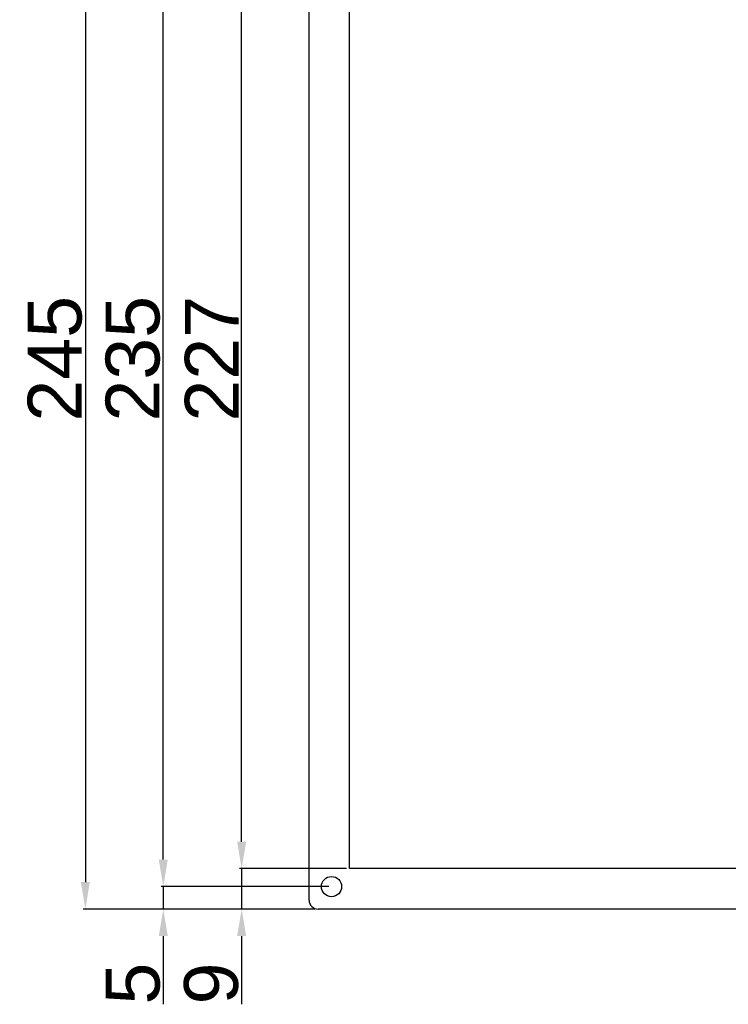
# Model space of a CAD drawing. Header units: millimetres. Extents: x 7187 to 8806, y -3756 to -2918.
# Tile 142 of 250: x 7795 to 7953, y -3288 to -3068. Entities that reach past the tile are written whole.
import ezdxf

# ---------------------------------------------------------------- set-up
doc = ezdxf.new("R2010")
doc.units = ezdxf.units.MM
doc.header["$LTSCALE"] = 3
doc.header["$PDSIZE"] = -1
doc.styles.get("Standard").update_dxf_attribs({"font": 'arial.ttf', "height": 12})
doc.dimstyles.new('ISO-25', dxfattribs={"dimtxt": 12, "dimasz": 6, "dimexe": 0.5, "dimexo": 0.625, "dimtad": 1, "dimdec": 1, "dimdsep": 46, "dimtxsty": 'Standard', "dimcen": 0, "dimclrd": 256, "dimclre": 256, "dimadec": 0, "dimazin": 0, "dimtfac": 1, "dimtdec": 1, "dimtmove": 0, "dimatfit": 3, "dimfxl": 1, "dimlwd": 30, "dimlwe": 30, "dimarcsym": 0})

# ---------------------------------------------------------------- blocks, each defined once
blk = doc.blocks.new('*D428')
at = {"linetype": 'Continuous', "lineweight": 30}
for p, q in [((7844.56, -3251.43), (7844.56, -3245.43)), ((7867.95, -3257.43), (7844.06, -3257.43)), ((7844.56, -3257.43), (7844.56, -3266.43)), ((7860.95, -3266.43), (7844.06, -3266.43)), ((7844.56, -3272.43), (7844.56, -3287.57))]:
    blk.add_line(p, q, dxfattribs=at)
at = {"linetype": 'Continuous'}
for points in [[(7843.56, -3251.43), (7845.56, -3251.43), (7844.56, -3257.43)], [(7843.56, -3272.43), (7845.56, -3272.43), (7844.56, -3266.43)]]:
    blk.add_solid(points, dxfattribs=at)
at = {"layer": 'Defpoints', "color": 0, "linetype": 'Continuous'}
for p in [(7844.56, -3257.43), (7868.58, -3257.43), (7861.58, -3266.43)]:
    blk.add_point(p, dxfattribs=at)
at = {"color": 0, "linetype": 'Continuous', "lineweight": 30, "insert": (7837.81, -3283), "char_height": 12, "attachment_point": 5, "rotation": 90}
blk.add_mtext('9', dxfattribs=at)
blk = doc.blocks.new('*D429')
at = {"linetype": 'Continuous', "lineweight": 30}
for p, q in [((7867.95, -3030.43), (7844.06, -3030.43)), ((7844.56, -3251.43), (7844.56, -3036.43)), ((7867.95, -3257.43), (7844.06, -3257.43))]:
    blk.add_line(p, q, dxfattribs=at)
at = {"linetype": 'Continuous'}
for points in [[(7843.56, -3036.43), (7845.56, -3036.43), (7844.56, -3030.43)], [(7843.56, -3251.43), (7845.56, -3251.43), (7844.56, -3257.43)]]:
    blk.add_solid(points, dxfattribs=at)
at = {"layer": 'Defpoints', "color": 0, "linetype": 'Continuous'}
for p in [(7844.56, -3030.43), (7868.58, -3030.43), (7868.58, -3257.43)]:
    blk.add_point(p, dxfattribs=at)
at = {"color": 0, "linetype": 'Continuous', "lineweight": 30, "insert": (7837.91, -3143.93), "char_height": 12, "attachment_point": 5, "rotation": 90}
blk.add_mtext('227', dxfattribs=at)
blk = doc.blocks.new('*D430')
at = {"linetype": 'Continuous', "lineweight": 30}
for p, q in [((7827.1, -3255.43), (7827.1, -3249.43)), ((7863.95, -3261.43), (7826.6, -3261.43)), ((7827.1, -3261.43), (7827.1, -3266.43)), ((7860.95, -3266.43), (7826.6, -3266.43)), ((7827.1, -3272.43), (7827.1, -3287.63))]:
    blk.add_line(p, q, dxfattribs=at)
at = {"linetype": 'Continuous'}
for points in [[(7826.1, -3255.43), (7828.1, -3255.43), (7827.1, -3261.43)], [(7826.1, -3272.43), (7828.1, -3272.43), (7827.1, -3266.43)]]:
    blk.add_solid(points, dxfattribs=at)
at = {"layer": 'Defpoints', "color": 0, "linetype": 'Continuous'}
for p in [(7864.58, -3261.43), (7827.1, -3266.43), (7861.58, -3266.43)]:
    blk.add_point(p, dxfattribs=at)
at = {"color": 0, "linetype": 'Continuous', "lineweight": 30, "insert": (7820.37, -3283.03), "char_height": 12, "attachment_point": 5, "rotation": 90}
blk.add_mtext('5', dxfattribs=at)
blk = doc.blocks.new('*D431')
at = {"linetype": 'Continuous', "lineweight": 30}
for p, q in [((7863.95, -3026.43), (7826.6, -3026.43)), ((7827.1, -3255.43), (7827.1, -3032.43)), ((7863.95, -3261.43), (7826.6, -3261.43))]:
    blk.add_line(p, q, dxfattribs=at)
at = {"linetype": 'Continuous'}
for points in [[(7826.1, -3032.43), (7828.1, -3032.43), (7827.1, -3026.43)], [(7826.1, -3255.43), (7828.1, -3255.43), (7827.1, -3261.43)]]:
    blk.add_solid(points, dxfattribs=at)
at = {"layer": 'Defpoints', "color": 0, "linetype": 'Continuous'}
for p in [(7827.1, -3026.43), (7864.58, -3026.43), (7864.58, -3261.43)]:
    blk.add_point(p, dxfattribs=at)
at = {"color": 0, "linetype": 'Continuous', "lineweight": 30, "insert": (7820.34, -3143.93), "char_height": 12, "attachment_point": 5, "rotation": 90}
blk.add_mtext('235', dxfattribs=at)
blk = doc.blocks.new('*D434')
at = {"linetype": 'Continuous', "lineweight": 30}
for p, q in [((7860.95, -3021.43), (7809.24, -3021.43)), ((7809.74, -3027.43), (7809.74, -3260.43)), ((7860.95, -3266.43), (7809.24, -3266.43))]:
    blk.add_line(p, q, dxfattribs=at)
at = {"linetype": 'Continuous'}
for points in [[(7808.74, -3027.43), (7810.74, -3027.43), (7809.74, -3021.43)], [(7808.74, -3260.43), (7810.74, -3260.43), (7809.74, -3266.43)]]:
    blk.add_solid(points, dxfattribs=at)
at = {"layer": 'Defpoints', "color": 0, "linetype": 'Continuous'}
for p in [(7861.58, -3021.43), (7809.74, -3266.43), (7861.58, -3266.43)]:
    blk.add_point(p, dxfattribs=at)
at = {"color": 0, "linetype": 'Continuous', "lineweight": 30, "insert": (7802.98, -3143.93), "char_height": 12, "attachment_point": 5, "rotation": 90}
blk.add_mtext('245', dxfattribs=at)

msp = doc.modelspace()

# ---------------------------------------------------------------- linework, layer by layer
at = {"linetype": 'Continuous', "lineweight": 30}
for p, q in [((7859.58, -3264.43), (7859.58, -3023.43)), ((8257.58, -3266.43), (7861.58, -3266.43))]:
    msp.add_line(p, q, dxfattribs=at)
at = {"color": 3, "linetype": 'Continuous', "lineweight": 30}
for p, q in [((7868.58, -3257.43), (7868.58, -3030.43)), ((8250.58, -3257.43), (7868.58, -3257.43))]:
    msp.add_line(p, q, dxfattribs=at)
at = {"linetype": 'Continuous', "lineweight": 30}
msp.add_circle((7864.58, -3261.43), 2.25, dxfattribs=at)
msp.add_arc((7861.58, -3264.43), 2, 180, 270, dxfattribs=at)

# ---------------------------------------------------------------- dimensions: what is measured, and where the dimension line sits
for base, p1, p2, picture, middle in [((7809.74, -3266.43), (7861.58, -3021.43), (7861.58, -3266.43), '*D434', (7802.98, -3143.93)), ((7827.1, -3026.43), (7864.58, -3261.43), (7864.58, -3026.43), '*D431', (7820.34, -3143.93)), ((7844.56, -3030.43), (7868.58, -3257.43), (7868.58, -3030.43), '*D429', (7837.91, -3143.93)), ((7827.1, -3266.43), (7864.58, -3261.43), (7861.58, -3266.43), '*D430', (7820.37, -3283.03))]:
    dim = msp.add_linear_dim(base=base, p1=p1, p2=p2, angle=90, dimstyle='ISO-25', dxfattribs=at)
    dim.commit()
    dim.dimension.update_dxf_attribs({"geometry": picture, "text_midpoint": middle})
dim = msp.add_linear_dim(base=(7844.56, -3257.43), p1=(7861.58, -3266.43), p2=(7868.58, -3257.43), angle=90, dimstyle='ISO-25', dxfattribs=at)
dim.commit()
dim.dimension.update_dxf_attribs({"geometry": '*D428', "text_midpoint": (7844.56, -3283), "dimtype": 160})

doc.saveas('drawing.dxf')
